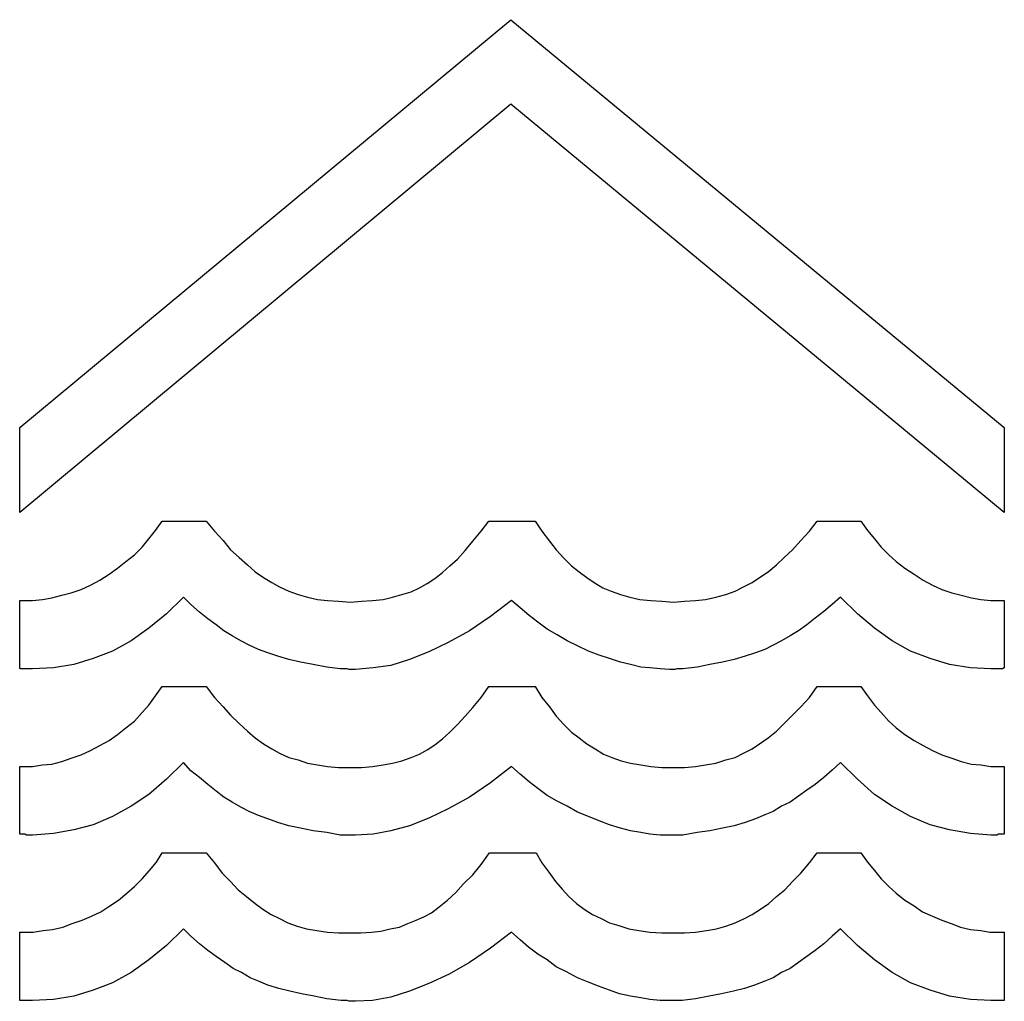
# Model space of a CAD drawing. Extents: x 0.2 to 23.8, y -0.5 to 2.
# Tile 5 of 7: x 10.9 to 13.2, y -0.5 to 1.8. Entities that reach past the tile are written whole.
import ezdxf

# ---------------------------------------------------------------- set-up
doc = ezdxf.new("R2010")
doc.units = 0

msp = doc.modelspace()

# ---------------------------------------------------------------- linework, layer by layer
at = {"color": 0}
for p, q in [((10.87305, 0.867188, 0.5), (12.00977, 1.810547, 0.5)), ((12.00977, 1.810547, 0.5), (13.15234, 0.867188, 0.5)), ((12.00977, 1.615234, 0.5), (10.87305, 0.669922, 0.5)), ((13.15234, 0.669922, 0.5), (12.00977, 1.615234, 0.5)), ((10.87305, 0.669922, 0.5), (10.87305, 0.867188, 0.5)), ((13.15234, 0.867188, 0.5), (13.15234, 0.669922, 0.5)), ((11.1875, 0.628906, 0.5), (11.20313, 0.650391, 0.5)), ((11.20313, 0.650391, 0.5), (11.30469, 0.650391, 0.5)), ((11.30469, 0.650391, 0.5), (11.32422, 0.626953, 0.5)), ((11.94141, 0.626953, 0.5), (11.95898, 0.650391, 0.5)), ((11.95898, 0.650391, 0.5), (12.06641, 0.650391, 0.5)), ((12.06641, 0.650391, 0.5), (12.08203, 0.626953, 0.5)), ((12.70117, 0.626953, 0.5), (12.71875, 0.650391, 0.5)), ((12.71875, 0.650391, 0.5), (12.82031, 0.650391, 0.5)), ((12.82031, 0.650391, 0.5), (12.83594, 0.628906, 0.5)), ((11.17188, 0.609375, 0.5), (11.1875, 0.628906, 0.5)), ((11.32422, 0.626953, 0.5), (11.34375, 0.605469, 0.5)), ((11.92188, 0.603516, 0.5), (11.94141, 0.626953, 0.5)), ((12.08203, 0.626953, 0.5), (12.09961, 0.603516, 0.5)), ((12.68164, 0.605469, 0.5), (12.70117, 0.626953, 0.5)), ((12.83594, 0.628906, 0.5), (12.85156, 0.609375, 0.5)), ((11.15625, 0.589844, 0.5), (11.17188, 0.609375, 0.5)), ((11.34375, 0.605469, 0.5), (11.36133, 0.583984, 0.5)), ((11.9043, 0.582031, 0.5), (11.92188, 0.603516, 0.5)), ((12.09961, 0.603516, 0.5), (12.11523, 0.583984, 0.5)), ((12.66211, 0.583984, 0.5), (12.68164, 0.605469, 0.5)), ((12.85156, 0.609375, 0.5), (12.86719, 0.589844, 0.5)), ((11.11914, 0.556641, 0.5), (11.13867, 0.572266, 0.5)), ((11.13867, 0.572266, 0.5), (11.15625, 0.589844, 0.5)), ((11.36133, 0.583984, 0.5), (11.38086, 0.566406, 0.5)), ((11.88672, 0.5625, 0.5), (11.9043, 0.582031, 0.5)), ((12.11523, 0.583984, 0.5), (12.13281, 0.564453, 0.5)), ((12.64258, 0.566406, 0.5), (12.66211, 0.583984, 0.5)), ((12.86719, 0.589844, 0.5), (12.88477, 0.572266, 0.5)), ((12.88477, 0.572266, 0.5), (12.90234, 0.556641, 0.5)), ((11.09961, 0.541016, 0.5), (11.11914, 0.556641, 0.5)), ((11.38086, 0.566406, 0.5), (11.40039, 0.548828, 0.5)), ((11.40039, 0.548828, 0.5), (11.41797, 0.533203, 0.5)), ((11.86914, 0.546875, 0.5), (11.88672, 0.5625, 0.5)), ((12.13281, 0.564453, 0.5), (12.15039, 0.546875, 0.5)), ((12.60547, 0.533203, 0.5), (12.625, 0.548828, 0.5)), ((12.625, 0.548828, 0.5), (12.64258, 0.566406, 0.5)), ((12.90234, 0.556641, 0.5), (12.92188, 0.541016, 0.5)), ((11.05859, 0.513672, 0.5), (11.08008, 0.527344, 0.5)), ((11.08008, 0.527344, 0.5), (11.09961, 0.541016, 0.5)), ((11.41797, 0.533203, 0.5), (11.4375, 0.519531, 0.5)), ((11.83398, 0.517578, 0.5), (11.85156, 0.53125, 0.5)), ((11.85156, 0.53125, 0.5), (11.86914, 0.546875, 0.5)), ((12.15039, 0.546875, 0.5), (12.16797, 0.533203, 0.5)), ((12.16797, 0.533203, 0.5), (12.18555, 0.519531, 0.5)), ((12.58594, 0.519531, 0.5), (12.60547, 0.533203, 0.5)), ((12.92188, 0.541016, 0.5), (12.94336, 0.527344, 0.5)), ((12.94336, 0.527344, 0.5), (12.96484, 0.513672, 0.5)), ((11.01563, 0.492188, 0.5), (11.03711, 0.501953, 0.5)), ((11.03711, 0.501953, 0.5), (11.05859, 0.513672, 0.5)), ((11.4375, 0.519531, 0.5), (11.45703, 0.507813, 0.5)), ((11.45703, 0.507813, 0.5), (11.47461, 0.498047, 0.5)), ((11.79883, 0.496094, 0.5), (11.81641, 0.505859, 0.5)), ((11.81641, 0.505859, 0.5), (11.83398, 0.517578, 0.5)), ((12.18555, 0.519531, 0.5), (12.20313, 0.507813, 0.5)), ((12.20313, 0.507813, 0.5), (12.22266, 0.496094, 0.5)), ((12.54883, 0.498047, 0.5), (12.56836, 0.507813, 0.5)), ((12.56836, 0.507813, 0.5), (12.58594, 0.519531, 0.5)), ((12.96484, 0.513672, 0.5), (12.98633, 0.501953, 0.5)), ((12.98633, 0.501953, 0.5), (13.00781, 0.492188, 0.5)), ((10.9707, 0.478516, 0.5), (10.99219, 0.484375, 0.5)), ((10.99219, 0.484375, 0.5), (11.01563, 0.492188, 0.5)), ((11.47461, 0.498047, 0.5), (11.49609, 0.488281, 0.5)), ((11.49609, 0.488281, 0.5), (11.51758, 0.480469, 0.5)), ((11.51758, 0.480469, 0.5), (11.53906, 0.474609, 0.5)), ((11.73633, 0.474609, 0.5), (11.75781, 0.480469, 0.5)), ((11.75781, 0.480469, 0.5), (11.7793, 0.486328, 0.5)), ((11.7793, 0.486328, 0.5), (11.79883, 0.496094, 0.5)), ((12.22266, 0.496094, 0.5), (12.24219, 0.488281, 0.5)), ((12.24219, 0.488281, 0.5), (12.26367, 0.480469, 0.5)), ((12.26367, 0.480469, 0.5), (12.28516, 0.474609, 0.5)), ((12.48438, 0.474609, 0.5), (12.50781, 0.480469, 0.5)), ((12.50781, 0.480469, 0.5), (12.5293, 0.488281, 0.5)), ((12.5293, 0.488281, 0.5), (12.54883, 0.498047, 0.5)), ((13.00781, 0.492188, 0.5), (13.03125, 0.484375, 0.5)), ((13.03125, 0.484375, 0.5), (13.05273, 0.478516, 0.5)), ((10.87305, 0.310547, 0.5), (10.87305, 0.466797, 0.5)), ((10.87305, 0.466797, 0.5), (10.875, 0.466797, 0.5)), ((10.87305, 0.466797, 0.5), (10.87305, 0.466797, 0.5)), ((10.875, 0.466797, 0.5), (10.875, 0.466797, 0.5)), ((10.875, 0.466797, 0.5), (10.87695, 0.466797, 0.5)), ((10.87695, 0.466797, 0.5), (10.87695, 0.466797, 0.5)), ((10.87695, 0.466797, 0.5), (10.87891, 0.466797, 0.5)), ((10.87891, 0.466797, 0.5), (10.88086, 0.466797, 0.5)), ((10.88086, 0.466797, 0.5), (10.90234, 0.466797, 0.5)), ((10.90234, 0.466797, 0.5), (10.92578, 0.46875, 0.5)), ((10.92578, 0.46875, 0.5), (10.94727, 0.472656, 0.5)), ((10.94727, 0.472656, 0.5), (10.9707, 0.478516, 0.5)), ((11.25195, 0.474609, 0.5), (11.21289, 0.435547, 0.5)), ((11.26953, 0.457031, 0.5), (11.25195, 0.474609, 0.5)), ((11.28906, 0.439453, 0.5), (11.26953, 0.457031, 0.5)), ((11.53906, 0.474609, 0.5), (11.5625, 0.46875, 0.5)), ((11.5625, 0.46875, 0.5), (11.58594, 0.466797, 0.5)), ((11.58594, 0.466797, 0.5), (11.61133, 0.464844, 0.5)), ((11.61133, 0.464844, 0.5), (11.63867, 0.462891, 0.5)), ((11.63867, 0.462891, 0.5), (11.66406, 0.464844, 0.5)), ((11.66406, 0.464844, 0.5), (11.68945, 0.466797, 0.5)), ((11.68945, 0.466797, 0.5), (11.71484, 0.46875, 0.5)), ((11.71484, 0.46875, 0.5), (11.73633, 0.474609, 0.5)), ((12.01172, 0.466797, 0.5), (11.96289, 0.429688, 0.5)), ((12.03125, 0.449219, 0.5), (12.01172, 0.466797, 0.5)), ((12.28516, 0.474609, 0.5), (12.30859, 0.46875, 0.5)), ((12.30859, 0.46875, 0.5), (12.33398, 0.466797, 0.5)), ((12.33398, 0.466797, 0.5), (12.35938, 0.464844, 0.5)), ((12.35938, 0.464844, 0.5), (12.38672, 0.462891, 0.5)), ((12.38672, 0.462891, 0.5), (12.41211, 0.464844, 0.5)), ((12.41211, 0.464844, 0.5), (12.4375, 0.466797, 0.5)), ((12.4375, 0.466797, 0.5), (12.46094, 0.46875, 0.5)), ((12.46094, 0.46875, 0.5), (12.48438, 0.474609, 0.5)), ((12.75391, 0.457031, 0.5), (12.73438, 0.441406, 0.5)), ((12.77344, 0.474609, 0.5), (12.75391, 0.457031, 0.5)), ((12.8125, 0.435547, 0.5), (12.77344, 0.474609, 0.5)), ((13.05273, 0.478516, 0.5), (13.07617, 0.472656, 0.5)), ((13.07617, 0.472656, 0.5), (13.09766, 0.46875, 0.5)), ((13.09766, 0.46875, 0.5), (13.12109, 0.466797, 0.5)), ((13.12109, 0.466797, 0.5), (13.14453, 0.466797, 0.5)), ((13.14453, 0.466797, 0.5), (13.14648, 0.466797, 0.5)), ((13.14453, 0.466797, 0.5), (13.14453, 0.466797, 0.5)), ((13.14648, 0.466797, 0.5), (13.14844, 0.466797, 0.5)), ((13.14844, 0.466797, 0.5), (13.15039, 0.466797, 0.5)), ((13.14844, 0.466797, 0.5), (13.14844, 0.466797, 0.5)), ((13.15039, 0.466797, 0.5), (13.15234, 0.466797, 0.5)), ((13.15039, 0.466797, 0.5), (13.15039, 0.466797, 0.5)), ((13.15234, 0.466797, 0.5), (13.15234, 0.310547, 0.5)), ((11.21289, 0.435547, 0.5), (11.17188, 0.402344, 0.5)), ((11.30859, 0.423828, 0.5), (11.28906, 0.439453, 0.5)), ((12.05273, 0.431641, 0.5), (12.03125, 0.449219, 0.5)), ((12.73438, 0.441406, 0.5), (12.71484, 0.425781, 0.5)), ((12.85156, 0.402344, 0.5), (12.8125, 0.435547, 0.5)), ((11.32813, 0.410156, 0.5), (11.30859, 0.423828, 0.5)), ((11.96289, 0.429688, 0.5), (11.91406, 0.396484, 0.5)), ((12.07227, 0.416016, 0.5), (12.05273, 0.431641, 0.5)), ((12.09375, 0.400391, 0.5), (12.07227, 0.416016, 0.5)), ((12.71484, 0.425781, 0.5), (12.69531, 0.410156, 0.5)), ((11.17188, 0.402344, 0.5), (11.13086, 0.373047, 0.5)), ((11.3457, 0.396484, 0.5), (11.32813, 0.410156, 0.5)), ((11.36523, 0.384766, 0.5), (11.3457, 0.396484, 0.5)), ((11.91406, 0.396484, 0.5), (11.86523, 0.369141, 0.5)), ((12.11719, 0.386719, 0.5), (12.09375, 0.400391, 0.5)), ((12.67578, 0.396484, 0.5), (12.65625, 0.384766, 0.5)), ((12.69531, 0.410156, 0.5), (12.67578, 0.396484, 0.5)), ((12.89258, 0.373047, 0.5), (12.85156, 0.402344, 0.5)), ((11.13086, 0.373047, 0.5), (11.08789, 0.349609, 0.5)), ((11.38477, 0.373047, 0.5), (11.36523, 0.384766, 0.5)), ((11.4043, 0.363281, 0.5), (11.38477, 0.373047, 0.5)), ((11.86523, 0.369141, 0.5), (11.82031, 0.347656, 0.5)), ((12.14063, 0.373047, 0.5), (12.11719, 0.386719, 0.5)), ((12.16406, 0.361328, 0.5), (12.14063, 0.373047, 0.5)), ((12.63672, 0.373047, 0.5), (12.61719, 0.363281, 0.5)), ((12.65625, 0.384766, 0.5), (12.63672, 0.373047, 0.5)), ((12.93555, 0.349609, 0.5), (12.89258, 0.373047, 0.5)), ((11.08789, 0.349609, 0.5), (11.04297, 0.332031, 0.5)), ((11.42578, 0.353516, 0.5), (11.4043, 0.363281, 0.5)), ((11.44727, 0.345703, 0.5), (11.42578, 0.353516, 0.5)), ((11.4707, 0.337891, 0.5), (11.44727, 0.345703, 0.5)), ((11.82031, 0.347656, 0.5), (11.77539, 0.330078, 0.5)), ((12.18945, 0.349609, 0.5), (12.16406, 0.361328, 0.5)), ((12.21484, 0.339844, 0.5), (12.18945, 0.349609, 0.5)), ((12.57617, 0.345703, 0.5), (12.55273, 0.337891, 0.5)), ((12.59766, 0.353516, 0.5), (12.57617, 0.345703, 0.5)), ((12.61719, 0.363281, 0.5), (12.59766, 0.353516, 0.5)), ((12.98047, 0.332031, 0.5), (12.93555, 0.349609, 0.5)), ((11.04297, 0.332031, 0.5), (10.99805, 0.318359, 0.5)), ((11.49609, 0.330078, 0.5), (11.4707, 0.337891, 0.5)), ((11.52344, 0.324219, 0.5), (11.49609, 0.330078, 0.5)), ((11.55273, 0.318359, 0.5), (11.52344, 0.324219, 0.5)), ((11.77539, 0.330078, 0.5), (11.73242, 0.316406, 0.5)), ((12.23828, 0.332031, 0.5), (12.21484, 0.339844, 0.5)), ((12.26367, 0.324219, 0.5), (12.23828, 0.332031, 0.5)), ((12.28711, 0.318359, 0.5), (12.26367, 0.324219, 0.5)), ((12.5, 0.324219, 0.5), (12.4707, 0.318359, 0.5)), ((12.52734, 0.330078, 0.5), (12.5, 0.324219, 0.5)), ((12.55273, 0.337891, 0.5), (12.52734, 0.330078, 0.5)), ((13.02539, 0.318359, 0.5), (12.98047, 0.332031, 0.5)), ((10.875, 0.308594, 0.5), (10.87305, 0.310547, 0.5)), ((10.87891, 0.308594, 0.5), (10.875, 0.308594, 0.5)), ((10.88086, 0.308594, 0.5), (10.87891, 0.308594, 0.5)), ((10.88477, 0.308594, 0.5), (10.88086, 0.308594, 0.5)), ((10.88867, 0.308594, 0.5), (10.88477, 0.308594, 0.5)), ((10.89258, 0.308594, 0.5), (10.88867, 0.308594, 0.5)), ((10.89844, 0.308594, 0.5), (10.89258, 0.308594, 0.5)), ((10.90234, 0.308594, 0.5), (10.89844, 0.308594, 0.5)), ((10.95117, 0.310547, 0.5), (10.90234, 0.308594, 0.5)), ((10.99805, 0.318359, 0.5), (10.95117, 0.310547, 0.5)), ((11.58398, 0.3125, 0.5), (11.55273, 0.318359, 0.5)), ((11.61523, 0.308594, 0.5), (11.58398, 0.3125, 0.5)), ((11.61719, 0.308594, 0.5), (11.61523, 0.308594, 0.5)), ((11.61523, 0.308594, 0.5), (11.61523, 0.308594, 0.5)), ((11.61914, 0.308594, 0.5), (11.61719, 0.308594, 0.5)), ((11.61719, 0.308594, 0.5), (11.61719, 0.308594, 0.5)), ((11.61719, 0.308594, 0.5), (11.61719, 0.308594, 0.5)), ((11.61719, 0.308594, 0.5), (11.61719, 0.308594, 0.5)), ((11.62305, 0.308594, 0.5), (11.61914, 0.308594, 0.5)), ((11.62695, 0.308594, 0.5), (11.62305, 0.308594, 0.5)), ((11.63086, 0.308594, 0.5), (11.62695, 0.308594, 0.5)), ((11.63477, 0.306641, 0.5), (11.63086, 0.308594, 0.5)), ((11.63867, 0.306641, 0.5), (11.63477, 0.306641, 0.5)), ((11.64258, 0.306641, 0.5), (11.63867, 0.306641, 0.5)), ((11.64648, 0.306641, 0.5), (11.64258, 0.306641, 0.5)), ((11.65039, 0.306641, 0.5), (11.64648, 0.306641, 0.5)), ((11.69141, 0.310547, 0.5), (11.65039, 0.306641, 0.5)), ((11.73242, 0.316406, 0.5), (11.69141, 0.310547, 0.5)), ((12.31055, 0.3125, 0.5), (12.28711, 0.318359, 0.5)), ((12.33203, 0.310547, 0.5), (12.31055, 0.3125, 0.5)), ((12.35547, 0.308594, 0.5), (12.33203, 0.310547, 0.5)), ((12.37695, 0.306641, 0.5), (12.35547, 0.308594, 0.5)), ((12.38086, 0.306641, 0.5), (12.37695, 0.306641, 0.5)), ((12.38477, 0.306641, 0.5), (12.38086, 0.306641, 0.5)), ((12.38867, 0.306641, 0.5), (12.38477, 0.306641, 0.5)), ((12.39063, 0.306641, 0.5), (12.38867, 0.306641, 0.5)), ((12.39453, 0.308594, 0.5), (12.39063, 0.306641, 0.5)), ((12.39844, 0.308594, 0.5), (12.39453, 0.308594, 0.5)), ((12.40039, 0.308594, 0.5), (12.39844, 0.308594, 0.5)), ((12.4043, 0.308594, 0.5), (12.40039, 0.308594, 0.5)), ((12.40625, 0.308594, 0.5), (12.4043, 0.308594, 0.5)), ((12.4043, 0.308594, 0.5), (12.4043, 0.308594, 0.5)), ((12.40625, 0.308594, 0.5), (12.40625, 0.308594, 0.5)), ((12.40625, 0.308594, 0.5), (12.40625, 0.308594, 0.5)), ((12.4082, 0.308594, 0.5), (12.40625, 0.308594, 0.5)), ((12.44141, 0.3125, 0.5), (12.4082, 0.308594, 0.5)), ((12.4082, 0.308594, 0.5), (12.4082, 0.308594, 0.5)), ((12.4707, 0.318359, 0.5), (12.44141, 0.3125, 0.5)), ((13.07422, 0.310547, 0.5), (13.02539, 0.318359, 0.5)), ((13.12109, 0.308594, 0.5), (13.07422, 0.310547, 0.5)), ((13.12695, 0.308594, 0.5), (13.12109, 0.308594, 0.5)), ((13.13086, 0.308594, 0.5), (13.12695, 0.308594, 0.5)), ((13.13477, 0.308594, 0.5), (13.13086, 0.308594, 0.5)), ((13.13867, 0.308594, 0.5), (13.13477, 0.308594, 0.5)), ((13.14258, 0.308594, 0.5), (13.13867, 0.308594, 0.5)), ((13.14648, 0.308594, 0.5), (13.14258, 0.308594, 0.5)), ((13.14844, 0.308594, 0.5), (13.14648, 0.308594, 0.5)), ((13.15234, 0.310547, 0.5), (13.14844, 0.308594, 0.5)), ((11.1875, 0.246094, 0.5), (11.20313, 0.267578, 0.5)), ((11.20313, 0.267578, 0.5), (11.30469, 0.267578, 0.5)), ((11.30469, 0.267578, 0.5), (11.32422, 0.242188, 0.5)), ((11.94141, 0.242188, 0.5), (11.95898, 0.267578, 0.5)), ((11.95898, 0.267578, 0.5), (12.06641, 0.267578, 0.5)), ((12.06641, 0.267578, 0.5), (12.08203, 0.242188, 0.5)), ((12.70117, 0.242188, 0.5), (12.71875, 0.267578, 0.5)), ((12.71875, 0.267578, 0.5), (12.82031, 0.267578, 0.5)), ((12.82031, 0.267578, 0.5), (12.83594, 0.246094, 0.5)), ((11.17188, 0.224609, 0.5), (11.1875, 0.246094, 0.5)), ((11.32422, 0.242188, 0.5), (11.34375, 0.220703, 0.5)), ((11.92188, 0.21875, 0.5), (11.94141, 0.242188, 0.5)), ((12.08203, 0.242188, 0.5), (12.09961, 0.220703, 0.5)), ((12.68164, 0.220703, 0.5), (12.70117, 0.242188, 0.5)), ((12.83594, 0.246094, 0.5), (12.85156, 0.224609, 0.5)), ((11.13867, 0.1875, 0.5), (11.15625, 0.207031, 0.5)), ((11.15625, 0.207031, 0.5), (11.17188, 0.224609, 0.5)), ((11.34375, 0.220703, 0.5), (11.36133, 0.201172, 0.5)), ((11.9043, 0.199219, 0.5), (11.92188, 0.21875, 0.5)), ((12.09961, 0.220703, 0.5), (12.11523, 0.199219, 0.5)), ((12.66211, 0.201172, 0.5), (12.68164, 0.220703, 0.5)), ((12.85156, 0.224609, 0.5), (12.86719, 0.207031, 0.5)), ((12.86719, 0.207031, 0.5), (12.88477, 0.1875, 0.5)), ((11.11914, 0.171875, 0.5), (11.13867, 0.1875, 0.5)), ((11.36133, 0.201172, 0.5), (11.38086, 0.181641, 0.5)), ((11.88672, 0.179688, 0.5), (11.9043, 0.199219, 0.5)), ((12.11523, 0.199219, 0.5), (12.13281, 0.179688, 0.5)), ((12.64258, 0.181641, 0.5), (12.66211, 0.201172, 0.5)), ((12.88477, 0.1875, 0.5), (12.90234, 0.171875, 0.5)), ((11.09961, 0.15625, 0.5), (11.11914, 0.171875, 0.5)), ((11.38086, 0.181641, 0.5), (11.40039, 0.164063, 0.5)), ((11.40039, 0.164063, 0.5), (11.41797, 0.148438, 0.5)), ((11.85156, 0.146484, 0.5), (11.86914, 0.162109, 0.5)), ((11.86914, 0.162109, 0.5), (11.88672, 0.179688, 0.5)), ((12.13281, 0.179688, 0.5), (12.15039, 0.162109, 0.5)), ((12.15039, 0.162109, 0.5), (12.16797, 0.148438, 0.5)), ((12.60547, 0.148438, 0.5), (12.625, 0.164063, 0.5)), ((12.625, 0.164063, 0.5), (12.64258, 0.181641, 0.5)), ((12.90234, 0.171875, 0.5), (12.92188, 0.15625, 0.5)), ((11.05859, 0.130859, 0.5), (11.08008, 0.142578, 0.5)), ((11.08008, 0.142578, 0.5), (11.09961, 0.15625, 0.5)), ((11.41797, 0.148438, 0.5), (11.4375, 0.134766, 0.5)), ((11.83398, 0.132813, 0.5), (11.85156, 0.146484, 0.5)), ((12.16797, 0.148438, 0.5), (12.18555, 0.134766, 0.5)), ((12.58594, 0.134766, 0.5), (12.60547, 0.148438, 0.5)), ((12.92188, 0.15625, 0.5), (12.94336, 0.142578, 0.5)), ((12.94336, 0.142578, 0.5), (12.96484, 0.130859, 0.5)), ((11.01563, 0.109375, 0.5), (11.03711, 0.119141, 0.5)), ((11.03711, 0.119141, 0.5), (11.05859, 0.130859, 0.5)), ((11.4375, 0.134766, 0.5), (11.45703, 0.123047, 0.5)), ((11.45703, 0.123047, 0.5), (11.47461, 0.113281, 0.5)), ((11.79883, 0.111328, 0.5), (11.81641, 0.121094, 0.5)), ((11.81641, 0.121094, 0.5), (11.83398, 0.132813, 0.5)), ((12.18555, 0.134766, 0.5), (12.20508, 0.123047, 0.5)), ((12.20508, 0.123047, 0.5), (12.22461, 0.111328, 0.5)), ((12.54883, 0.113281, 0.5), (12.56836, 0.123047, 0.5)), ((12.56836, 0.123047, 0.5), (12.58594, 0.134766, 0.5)), ((12.96484, 0.130859, 0.5), (12.98633, 0.119141, 0.5)), ((12.98633, 0.119141, 0.5), (13.00781, 0.109375, 0.5)), ((10.94727, 0.087891, 0.5), (10.9707, 0.09375, 0.5)), ((10.9707, 0.09375, 0.5), (10.99219, 0.101563, 0.5)), ((10.99219, 0.101563, 0.5), (11.01563, 0.109375, 0.5)), ((11.25195, 0.091797, 0.5), (11.21289, 0.052734, 0.5)), ((11.26953, 0.072266, 0.5), (11.25195, 0.091797, 0.5)), ((11.47461, 0.113281, 0.5), (11.49609, 0.103516, 0.5)), ((11.49609, 0.103516, 0.5), (11.51758, 0.097656, 0.5)), ((11.51758, 0.097656, 0.5), (11.53906, 0.089844, 0.5)), ((11.73633, 0.089844, 0.5), (11.75781, 0.095703, 0.5)), ((11.75781, 0.095703, 0.5), (11.7793, 0.103516, 0.5)), ((11.7793, 0.103516, 0.5), (11.79883, 0.111328, 0.5)), ((12.22461, 0.111328, 0.5), (12.24414, 0.103516, 0.5)), ((12.24414, 0.103516, 0.5), (12.26563, 0.095703, 0.5)), ((12.26563, 0.095703, 0.5), (12.28711, 0.089844, 0.5)), ((12.48438, 0.089844, 0.5), (12.50781, 0.097656, 0.5)), ((12.50781, 0.097656, 0.5), (12.5293, 0.103516, 0.5)), ((12.5293, 0.103516, 0.5), (12.54883, 0.113281, 0.5)), ((12.77344, 0.091797, 0.5), (12.75391, 0.074219, 0.5)), ((12.8125, 0.052734, 0.5), (12.77344, 0.091797, 0.5)), ((13.00781, 0.109375, 0.5), (13.03125, 0.101563, 0.5)), ((13.03125, 0.101563, 0.5), (13.05273, 0.09375, 0.5)), ((13.05273, 0.09375, 0.5), (13.07617, 0.087891, 0.5)), ((10.87305, -0.074219, 0.5), (10.87305, 0.082031, 0.5)), ((10.87305, 0.082031, 0.5), (10.87305, 0.082031, 0.5)), ((10.87305, 0.082031, 0.5), (10.875, 0.082031, 0.5)), ((10.875, 0.082031, 0.5), (10.87695, 0.082031, 0.5)), ((10.875, 0.082031, 0.5), (10.875, 0.082031, 0.5)), ((10.87695, 0.082031, 0.5), (10.87695, 0.082031, 0.5)), ((10.87695, 0.082031, 0.5), (10.87891, 0.082031, 0.5)), ((10.87891, 0.082031, 0.5), (10.88086, 0.082031, 0.5)), ((10.88086, 0.082031, 0.5), (10.90234, 0.082031, 0.5)), ((10.90234, 0.082031, 0.5), (10.92578, 0.085938, 0.5)), ((10.92578, 0.085938, 0.5), (10.94727, 0.087891, 0.5)), ((11.28906, 0.056641, 0.5), (11.26953, 0.072266, 0.5)), ((11.53906, 0.089844, 0.5), (11.5625, 0.085938, 0.5)), ((11.5625, 0.085938, 0.5), (11.58594, 0.082031, 0.5)), ((11.58594, 0.082031, 0.5), (11.61133, 0.080078, 0.5)), ((11.61133, 0.080078, 0.5), (11.63867, 0.080078, 0.5)), ((11.63867, 0.080078, 0.5), (11.66406, 0.080078, 0.5)), ((11.66406, 0.080078, 0.5), (11.68945, 0.082031, 0.5)), ((11.68945, 0.082031, 0.5), (11.71484, 0.085938, 0.5)), ((11.71484, 0.085938, 0.5), (11.73633, 0.089844, 0.5)), ((12.01172, 0.082031, 0.5), (11.96289, 0.044922, 0.5)), ((12.03125, 0.064453, 0.5), (12.01172, 0.082031, 0.5)), ((12.28711, 0.089844, 0.5), (12.31055, 0.085938, 0.5)), ((12.31055, 0.085938, 0.5), (12.33398, 0.082031, 0.5)), ((12.33398, 0.082031, 0.5), (12.35938, 0.080078, 0.5)), ((12.35938, 0.080078, 0.5), (12.38672, 0.080078, 0.5)), ((12.38672, 0.080078, 0.5), (12.41211, 0.080078, 0.5)), ((12.41211, 0.080078, 0.5), (12.4375, 0.082031, 0.5)), ((12.4375, 0.082031, 0.5), (12.46094, 0.085938, 0.5)), ((12.46094, 0.085938, 0.5), (12.48438, 0.089844, 0.5)), ((12.75391, 0.074219, 0.5), (12.73438, 0.056641, 0.5)), ((13.07617, 0.087891, 0.5), (13.09766, 0.085938, 0.5)), ((13.09766, 0.085938, 0.5), (13.12109, 0.082031, 0.5)), ((13.12109, 0.082031, 0.5), (13.14453, 0.082031, 0.5)), ((13.14453, 0.082031, 0.5), (13.14648, 0.082031, 0.5)), ((13.14453, 0.082031, 0.5), (13.14453, 0.082031, 0.5)), ((13.14648, 0.082031, 0.5), (13.14844, 0.082031, 0.5)), ((13.14844, 0.082031, 0.5), (13.15039, 0.082031, 0.5)), ((13.14844, 0.082031, 0.5), (13.14844, 0.082031, 0.5)), ((13.15039, 0.082031, 0.5), (13.15234, 0.082031, 0.5)), ((13.15039, 0.082031, 0.5), (13.15039, 0.082031, 0.5)), ((13.15234, 0.082031, 0.5), (13.15234, -0.074219, 0.5)), ((11.21289, 0.052734, 0.5), (11.17188, 0.017578, 0.5)), ((11.30859, 0.041016, 0.5), (11.28906, 0.056641, 0.5)), ((12.05273, 0.046875, 0.5), (12.03125, 0.064453, 0.5)), ((12.07227, 0.03125, 0.5), (12.05273, 0.046875, 0.5)), ((12.73438, 0.056641, 0.5), (12.71484, 0.041016, 0.5)), ((12.85156, 0.017578, 0.5), (12.8125, 0.052734, 0.5)), ((11.32813, 0.025391, 0.5), (11.30859, 0.041016, 0.5)), ((11.3457, 0.011719, 0.5), (11.32813, 0.025391, 0.5)), ((11.96289, 0.044922, 0.5), (11.91406, 0.011719, 0.5)), ((12.09375, 0.015625, 0.5), (12.07227, 0.03125, 0.5)), ((12.69531, 0.027344, 0.5), (12.67578, 0.013672, 0.5)), ((12.71484, 0.041016, 0.5), (12.69531, 0.027344, 0.5)), ((11.17188, 0.017578, 0.5), (11.13086, -0.009766, 0.5)), ((11.36523, 0, 0.5), (11.3457, 0.011719, 0.5)), ((11.38477, -0.011719, 0.5), (11.36523, 0, 0.5)), ((11.91406, 0.011719, 0.5), (11.86523, -0.015625, 0.5)), ((12.11719, 0.001953, 0.5), (12.09375, 0.015625, 0.5)), ((12.14063, -0.009766, 0.5), (12.11719, 0.001953, 0.5)), ((12.65625, 0, 0.5), (12.63672, -0.009766, 0.5)), ((12.67578, 0.013672, 0.5), (12.65625, 0, 0.5)), ((12.89258, -0.009766, 0.5), (12.85156, 0.017578, 0.5)), ((11.13086, -0.009766, 0.5), (11.08789, -0.033203, 0.5)), ((11.4043, -0.021484, 0.5), (11.38477, -0.011719, 0.5)), ((11.42578, -0.03125, 0.5), (11.4043, -0.021484, 0.5)), ((11.86523, -0.015625, 0.5), (11.82031, -0.037109, 0.5)), ((12.16406, -0.023438, 0.5), (12.14063, -0.009766, 0.5)), ((12.61719, -0.021484, 0.5), (12.59766, -0.029297, 0.5)), ((12.63672, -0.009766, 0.5), (12.61719, -0.021484, 0.5)), ((12.93555, -0.033203, 0.5), (12.89258, -0.009766, 0.5)), ((11.08789, -0.033203, 0.5), (11.04297, -0.052734, 0.5)), ((11.44727, -0.039063, 0.5), (11.42578, -0.03125, 0.5)), ((11.4707, -0.046875, 0.5), (11.44727, -0.039063, 0.5)), ((11.82031, -0.037109, 0.5), (11.77539, -0.054688, 0.5)), ((12.18945, -0.033203, 0.5), (12.16406, -0.023438, 0.5)), ((12.21484, -0.042969, 0.5), (12.18945, -0.033203, 0.5)), ((12.23828, -0.052734, 0.5), (12.21484, -0.042969, 0.5)), ((12.57617, -0.039063, 0.5), (12.55273, -0.046875, 0.5)), ((12.59766, -0.029297, 0.5), (12.57617, -0.039063, 0.5)), ((12.98047, -0.052734, 0.5), (12.93555, -0.033203, 0.5)), ((10.99805, -0.064453, 0.5), (10.95117, -0.072266, 0.5)), ((11.04297, -0.052734, 0.5), (10.99805, -0.064453, 0.5)), ((11.49609, -0.054688, 0.5), (11.4707, -0.046875, 0.5)), ((11.52344, -0.060547, 0.5), (11.49609, -0.054688, 0.5)), ((11.55273, -0.066406, 0.5), (11.52344, -0.060547, 0.5)), ((11.58398, -0.070313, 0.5), (11.55273, -0.066406, 0.5)), ((11.73242, -0.066406, 0.5), (11.69141, -0.074219, 0.5)), ((11.77539, -0.054688, 0.5), (11.73242, -0.066406, 0.5)), ((12.26367, -0.060547, 0.5), (12.23828, -0.052734, 0.5)), ((12.28711, -0.066406, 0.5), (12.26367, -0.060547, 0.5)), ((12.31055, -0.070313, 0.5), (12.28711, -0.066406, 0.5)), ((12.4707, -0.066406, 0.5), (12.44141, -0.070313, 0.5)), ((12.5, -0.060547, 0.5), (12.4707, -0.066406, 0.5)), ((12.52734, -0.054688, 0.5), (12.5, -0.060547, 0.5)), ((12.55273, -0.046875, 0.5), (12.52734, -0.054688, 0.5)), ((13.02539, -0.064453, 0.5), (12.98047, -0.052734, 0.5)), ((13.07422, -0.072266, 0.5), (13.02539, -0.064453, 0.5)), ((10.875, -0.074219, 0.5), (10.87305, -0.074219, 0.5)), ((10.87891, -0.074219, 0.5), (10.875, -0.074219, 0.5)), ((10.88086, -0.074219, 0.5), (10.87891, -0.074219, 0.5)), ((10.88477, -0.074219, 0.5), (10.88086, -0.074219, 0.5)), ((10.88867, -0.076172, 0.5), (10.88477, -0.074219, 0.5)), ((10.89258, -0.076172, 0.5), (10.88867, -0.076172, 0.5)), ((10.89844, -0.076172, 0.5), (10.89258, -0.076172, 0.5)), ((10.90234, -0.076172, 0.5), (10.89844, -0.076172, 0.5)), ((10.95117, -0.072266, 0.5), (10.90234, -0.076172, 0.5)), ((11.61523, -0.076172, 0.5), (11.58398, -0.070313, 0.5)), ((11.61719, -0.076172, 0.5), (11.61523, -0.076172, 0.5)), ((11.61523, -0.076172, 0.5), (11.61523, -0.076172, 0.5)), ((11.61719, -0.076172, 0.5), (11.61719, -0.076172, 0.5)), ((11.61719, -0.076172, 0.5), (11.61719, -0.076172, 0.5)), ((11.61914, -0.076172, 0.5), (11.61719, -0.076172, 0.5)), ((11.61719, -0.076172, 0.5), (11.61719, -0.076172, 0.5)), ((11.62305, -0.076172, 0.5), (11.61914, -0.076172, 0.5)), ((11.62695, -0.076172, 0.5), (11.62305, -0.076172, 0.5)), ((11.63086, -0.076172, 0.5), (11.62695, -0.076172, 0.5)), ((11.63477, -0.076172, 0.5), (11.63086, -0.076172, 0.5)), ((11.63867, -0.076172, 0.5), (11.63477, -0.076172, 0.5)), ((11.64258, -0.076172, 0.5), (11.63867, -0.076172, 0.5)), ((11.64648, -0.076172, 0.5), (11.64258, -0.076172, 0.5)), ((11.65039, -0.076172, 0.5), (11.64648, -0.076172, 0.5)), ((11.69141, -0.074219, 0.5), (11.65039, -0.076172, 0.5)), ((12.33203, -0.074219, 0.5), (12.31055, -0.070313, 0.5)), ((12.35547, -0.076172, 0.5), (12.33203, -0.074219, 0.5)), ((12.37695, -0.076172, 0.5), (12.35547, -0.076172, 0.5)), ((12.38086, -0.076172, 0.5), (12.37695, -0.076172, 0.5)), ((12.38477, -0.076172, 0.5), (12.38086, -0.076172, 0.5)), ((12.38867, -0.076172, 0.5), (12.38477, -0.076172, 0.5)), ((12.39063, -0.076172, 0.5), (12.38867, -0.076172, 0.5)), ((12.39453, -0.076172, 0.5), (12.39063, -0.076172, 0.5)), ((12.39844, -0.076172, 0.5), (12.39453, -0.076172, 0.5)), ((12.40039, -0.076172, 0.5), (12.39844, -0.076172, 0.5)), ((12.4043, -0.076172, 0.5), (12.40039, -0.076172, 0.5)), ((12.40625, -0.076172, 0.5), (12.4043, -0.076172, 0.5)), ((12.4043, -0.076172, 0.5), (12.4043, -0.076172, 0.5)), ((12.40625, -0.076172, 0.5), (12.40625, -0.076172, 0.5)), ((12.40625, -0.076172, 0.5), (12.40625, -0.076172, 0.5)), ((12.4082, -0.076172, 0.5), (12.40625, -0.076172, 0.5)), ((12.44141, -0.070313, 0.5), (12.4082, -0.076172, 0.5)), ((12.4082, -0.076172, 0.5), (12.4082, -0.076172, 0.5)), ((13.12109, -0.076172, 0.5), (13.07422, -0.072266, 0.5)), ((13.12695, -0.076172, 0.5), (13.12109, -0.076172, 0.5)), ((13.13086, -0.076172, 0.5), (13.12695, -0.076172, 0.5)), ((13.13477, -0.076172, 0.5), (13.13086, -0.076172, 0.5)), ((13.13867, -0.074219, 0.5), (13.13477, -0.076172, 0.5)), ((13.14258, -0.074219, 0.5), (13.13867, -0.074219, 0.5)), ((13.14648, -0.074219, 0.5), (13.14258, -0.074219, 0.5)), ((13.14844, -0.074219, 0.5), (13.14648, -0.074219, 0.5)), ((13.15234, -0.074219, 0.5), (13.14844, -0.074219, 0.5)), ((11.18945, -0.138672, 0.5), (11.20313, -0.117188, 0.5)), ((11.20313, -0.117188, 0.5), (11.30469, -0.117188, 0.5)), ((11.30469, -0.117188, 0.5), (11.32422, -0.140625, 0.5)), ((11.94141, -0.144531, 0.5), (11.96094, -0.117188, 0.5)), ((11.96094, -0.117188, 0.5), (12.06836, -0.117188, 0.5)), ((12.06836, -0.117188, 0.5), (12.08203, -0.140625, 0.5)), ((12.70117, -0.140625, 0.5), (12.71875, -0.117188, 0.5)), ((12.71875, -0.117188, 0.5), (12.82031, -0.117188, 0.5)), ((12.82031, -0.117188, 0.5), (12.83594, -0.138672, 0.5)), ((11.15625, -0.177734, 0.5), (11.17383, -0.158203, 0.5)), ((11.17383, -0.158203, 0.5), (11.18945, -0.138672, 0.5)), ((11.32422, -0.140625, 0.5), (11.3418, -0.164063, 0.5)), ((11.92188, -0.167969, 0.5), (11.94141, -0.144531, 0.5)), ((12.08203, -0.140625, 0.5), (12.09766, -0.162109, 0.5)), ((12.68164, -0.164063, 0.5), (12.70117, -0.140625, 0.5)), ((12.83594, -0.138672, 0.5), (12.85156, -0.158203, 0.5)), ((12.85156, -0.158203, 0.5), (12.86719, -0.177734, 0.5)), ((11.13867, -0.195313, 0.5), (11.15625, -0.177734, 0.5)), ((11.3418, -0.164063, 0.5), (11.36133, -0.183594, 0.5)), ((11.90039, -0.189453, 0.5), (11.92188, -0.167969, 0.5)), ((12.09766, -0.162109, 0.5), (12.11328, -0.183594, 0.5)), ((12.66211, -0.183594, 0.5), (12.68164, -0.164063, 0.5)), ((12.86719, -0.177734, 0.5), (12.88477, -0.195313, 0.5)), ((11.12109, -0.210938, 0.5), (11.13867, -0.195313, 0.5)), ((11.36133, -0.183594, 0.5), (11.37891, -0.203125, 0.5)), ((11.37891, -0.203125, 0.5), (11.39844, -0.21875, 0.5)), ((11.88281, -0.208984, 0.5), (11.90039, -0.189453, 0.5)), ((12.11328, -0.183594, 0.5), (12.12891, -0.201172, 0.5)), ((12.12891, -0.201172, 0.5), (12.14453, -0.21875, 0.5)), ((12.625, -0.21875, 0.5), (12.64453, -0.203125, 0.5)), ((12.64453, -0.203125, 0.5), (12.66211, -0.183594, 0.5)), ((12.88477, -0.195313, 0.5), (12.90234, -0.210938, 0.5)), ((11.08203, -0.240234, 0.5), (11.10156, -0.226563, 0.5)), ((11.10156, -0.226563, 0.5), (11.12109, -0.210938, 0.5)), ((11.39844, -0.21875, 0.5), (11.41797, -0.234375, 0.5)), ((11.84375, -0.242188, 0.5), (11.86328, -0.226563, 0.5)), ((11.86328, -0.226563, 0.5), (11.88281, -0.208984, 0.5)), ((12.14453, -0.21875, 0.5), (12.16211, -0.234375, 0.5)), ((12.60742, -0.234375, 0.5), (12.625, -0.21875, 0.5)), ((12.90234, -0.210938, 0.5), (12.92188, -0.226563, 0.5)), ((12.92188, -0.226563, 0.5), (12.94336, -0.240234, 0.5)), ((11.06055, -0.253906, 0.5), (11.08203, -0.240234, 0.5)), ((11.41797, -0.234375, 0.5), (11.43555, -0.248047, 0.5)), ((11.43555, -0.248047, 0.5), (11.45508, -0.259766, 0.5)), ((11.82617, -0.255859, 0.5), (11.84375, -0.242188, 0.5)), ((12.16211, -0.234375, 0.5), (12.17969, -0.248047, 0.5)), ((12.17969, -0.248047, 0.5), (12.19922, -0.259766, 0.5)), ((12.56836, -0.259766, 0.5), (12.58789, -0.248047, 0.5)), ((12.58789, -0.248047, 0.5), (12.60742, -0.234375, 0.5)), ((12.94336, -0.240234, 0.5), (12.96289, -0.253906, 0.5)), ((10.99414, -0.28125, 0.5), (11.01758, -0.273438, 0.5)), ((11.01758, -0.273438, 0.5), (11.03906, -0.263672, 0.5)), ((11.03906, -0.263672, 0.5), (11.06055, -0.253906, 0.5)), ((11.45508, -0.259766, 0.5), (11.47461, -0.269531, 0.5)), ((11.47461, -0.269531, 0.5), (11.49414, -0.279297, 0.5)), ((11.77148, -0.28125, 0.5), (11.79102, -0.273438, 0.5)), ((11.79102, -0.273438, 0.5), (11.80859, -0.265625, 0.5)), ((11.80859, -0.265625, 0.5), (11.82617, -0.255859, 0.5)), ((12.19922, -0.259766, 0.5), (12.21875, -0.269531, 0.5)), ((12.21875, -0.269531, 0.5), (12.23828, -0.279297, 0.5)), ((12.5293, -0.279297, 0.5), (12.55078, -0.269531, 0.5)), ((12.55078, -0.269531, 0.5), (12.56836, -0.259766, 0.5)), ((12.96289, -0.253906, 0.5), (12.98633, -0.263672, 0.5)), ((12.98633, -0.263672, 0.5), (13.00781, -0.273438, 0.5)), ((13.00781, -0.273438, 0.5), (13.0293, -0.28125, 0.5)), ((10.92773, -0.296875, 0.5), (10.94922, -0.294922, 0.5)), ((10.94922, -0.294922, 0.5), (10.97266, -0.289063, 0.5)), ((10.97266, -0.289063, 0.5), (10.99414, -0.28125, 0.5)), ((11.25195, -0.292969, 0.5), (11.21289, -0.332031, 0.5)), ((11.26953, -0.310547, 0.5), (11.25195, -0.292969, 0.5)), ((11.49414, -0.279297, 0.5), (11.51563, -0.287109, 0.5)), ((11.51563, -0.287109, 0.5), (11.53711, -0.292969, 0.5)), ((11.53711, -0.292969, 0.5), (11.56055, -0.296875, 0.5)), ((11.70898, -0.298828, 0.5), (11.73047, -0.292969, 0.5)), ((11.73047, -0.292969, 0.5), (11.75195, -0.289063, 0.5)), ((11.75195, -0.289063, 0.5), (11.77148, -0.28125, 0.5)), ((12.23828, -0.279297, 0.5), (12.25977, -0.285156, 0.5)), ((12.25977, -0.285156, 0.5), (12.2832, -0.292969, 0.5)), ((12.2832, -0.292969, 0.5), (12.30664, -0.296875, 0.5)), ((12.46289, -0.296875, 0.5), (12.48633, -0.292969, 0.5)), ((12.48633, -0.292969, 0.5), (12.50781, -0.287109, 0.5)), ((12.50781, -0.287109, 0.5), (12.5293, -0.279297, 0.5)), ((12.77344, -0.292969, 0.5), (12.75391, -0.310547, 0.5)), ((12.8125, -0.332031, 0.5), (12.77344, -0.292969, 0.5)), ((13.0293, -0.28125, 0.5), (13.05078, -0.289063, 0.5)), ((13.05078, -0.289063, 0.5), (13.07422, -0.294922, 0.5)), ((13.07422, -0.294922, 0.5), (13.09766, -0.296875, 0.5)), ((10.87305, -0.458984, 0.5), (10.87305, -0.300781, 0.5)), ((10.87305, -0.300781, 0.5), (10.87305, -0.300781, 0.5)), ((10.87305, -0.300781, 0.5), (10.875, -0.300781, 0.5)), ((10.875, -0.300781, 0.5), (10.875, -0.300781, 0.5)), ((10.875, -0.300781, 0.5), (10.87695, -0.300781, 0.5)), ((10.87695, -0.300781, 0.5), (10.87695, -0.300781, 0.5)), ((10.87695, -0.300781, 0.5), (10.87891, -0.300781, 0.5)), ((10.87891, -0.300781, 0.5), (10.88086, -0.300781, 0.5)), ((10.88086, -0.300781, 0.5), (10.88086, -0.300781, 0.5)), ((10.88086, -0.300781, 0.5), (10.9043, -0.300781, 0.5)), ((10.9043, -0.300781, 0.5), (10.92773, -0.296875, 0.5)), ((11.28906, -0.328125, 0.5), (11.26953, -0.310547, 0.5)), ((11.56055, -0.296875, 0.5), (11.58594, -0.300781, 0.5)), ((11.58594, -0.300781, 0.5), (11.61133, -0.302734, 0.5)), ((11.61133, -0.302734, 0.5), (11.63867, -0.302734, 0.5)), ((11.63867, -0.302734, 0.5), (11.66211, -0.302734, 0.5)), ((11.66211, -0.302734, 0.5), (11.6875, -0.300781, 0.5)), ((11.6875, -0.300781, 0.5), (11.70898, -0.298828, 0.5)), ((12.01172, -0.300781, 0.5), (11.96289, -0.337891, 0.5)), ((12.03125, -0.318359, 0.5), (12.01172, -0.300781, 0.5)), ((12.05078, -0.335938, 0.5), (12.03125, -0.318359, 0.5)), ((12.30664, -0.296875, 0.5), (12.33203, -0.300781, 0.5)), ((12.33203, -0.300781, 0.5), (12.35938, -0.302734, 0.5)), ((12.35938, -0.302734, 0.5), (12.38672, -0.302734, 0.5)), ((12.38672, -0.302734, 0.5), (12.41211, -0.302734, 0.5)), ((12.41211, -0.302734, 0.5), (12.4375, -0.300781, 0.5)), ((12.4375, -0.300781, 0.5), (12.46289, -0.296875, 0.5)), ((12.75391, -0.310547, 0.5), (12.73438, -0.328125, 0.5)), ((13.09766, -0.296875, 0.5), (13.11914, -0.300781, 0.5)), ((13.11914, -0.300781, 0.5), (13.14258, -0.300781, 0.5)), ((13.14258, -0.300781, 0.5), (13.14453, -0.300781, 0.5)), ((13.14453, -0.300781, 0.5), (13.14648, -0.300781, 0.5)), ((13.14453, -0.300781, 0.5), (13.14453, -0.300781, 0.5)), ((13.14648, -0.300781, 0.5), (13.14844, -0.300781, 0.5)), ((13.14844, -0.300781, 0.5), (13.15039, -0.300781, 0.5)), ((13.14844, -0.300781, 0.5), (13.14844, -0.300781, 0.5)), ((13.15039, -0.300781, 0.5), (13.15039, -0.300781, 0.5)), ((13.15039, -0.300781, 0.5), (13.15234, -0.300781, 0.5)), ((13.15234, -0.300781, 0.5), (13.15234, -0.458984, 0.5)), ((11.21289, -0.332031, 0.5), (11.17188, -0.365234, 0.5)), ((11.30859, -0.34375, 0.5), (11.28906, -0.328125, 0.5)), ((11.96289, -0.337891, 0.5), (11.91406, -0.371094, 0.5)), ((12.07227, -0.351563, 0.5), (12.05078, -0.335938, 0.5)), ((12.73438, -0.328125, 0.5), (12.71484, -0.34375, 0.5)), ((12.85156, -0.365234, 0.5), (12.8125, -0.332031, 0.5)), ((11.32813, -0.357422, 0.5), (11.30859, -0.34375, 0.5)), ((11.34766, -0.371094, 0.5), (11.32813, -0.357422, 0.5)), ((12.09375, -0.365234, 0.5), (12.07227, -0.351563, 0.5)), ((12.69531, -0.357422, 0.5), (12.67578, -0.371094, 0.5)), ((12.71484, -0.34375, 0.5), (12.69531, -0.357422, 0.5)), ((11.17188, -0.365234, 0.5), (11.13086, -0.394531, 0.5)), ((11.36719, -0.384766, 0.5), (11.34766, -0.371094, 0.5)), ((11.38672, -0.394531, 0.5), (11.36719, -0.384766, 0.5)), ((11.91406, -0.371094, 0.5), (11.86719, -0.398438, 0.5)), ((12.11523, -0.380859, 0.5), (12.09375, -0.365234, 0.5)), ((12.13867, -0.392578, 0.5), (12.11523, -0.380859, 0.5)), ((12.65625, -0.384766, 0.5), (12.63672, -0.394531, 0.5)), ((12.67578, -0.371094, 0.5), (12.65625, -0.384766, 0.5)), ((12.89258, -0.394531, 0.5), (12.85156, -0.365234, 0.5)), ((11.13086, -0.394531, 0.5), (11.08789, -0.417969, 0.5)), ((11.40625, -0.40625, 0.5), (11.38672, -0.394531, 0.5)), ((11.42578, -0.414063, 0.5), (11.40625, -0.40625, 0.5)), ((11.86719, -0.398438, 0.5), (11.82031, -0.419922, 0.5)), ((12.16406, -0.40625, 0.5), (12.13867, -0.392578, 0.5)), ((12.1875, -0.416016, 0.5), (12.16406, -0.40625, 0.5)), ((12.61719, -0.40625, 0.5), (12.59766, -0.414063, 0.5)), ((12.63672, -0.394531, 0.5), (12.61719, -0.40625, 0.5)), ((12.93555, -0.417969, 0.5), (12.89258, -0.394531, 0.5)), ((11.08789, -0.417969, 0.5), (11.04297, -0.435547, 0.5)), ((11.44727, -0.423828, 0.5), (11.42578, -0.414063, 0.5)), ((11.47266, -0.431641, 0.5), (11.44727, -0.423828, 0.5)), ((11.49805, -0.4375, 0.5), (11.47266, -0.431641, 0.5)), ((11.82031, -0.419922, 0.5), (11.77539, -0.4375, 0.5)), ((12.21289, -0.425781, 0.5), (12.1875, -0.416016, 0.5)), ((12.23828, -0.435547, 0.5), (12.21289, -0.425781, 0.5)), ((12.55078, -0.431641, 0.5), (12.52539, -0.4375, 0.5)), ((12.57422, -0.423828, 0.5), (12.55078, -0.431641, 0.5)), ((12.59766, -0.414063, 0.5), (12.57422, -0.423828, 0.5)), ((12.98047, -0.435547, 0.5), (12.93555, -0.417969, 0.5)), ((10.99805, -0.449219, 0.5), (10.95117, -0.457031, 0.5)), ((11.04297, -0.435547, 0.5), (10.99805, -0.449219, 0.5)), ((11.52539, -0.443359, 0.5), (11.49805, -0.4375, 0.5)), ((11.55469, -0.449219, 0.5), (11.52539, -0.443359, 0.5)), ((11.58398, -0.455078, 0.5), (11.55469, -0.449219, 0.5)), ((11.61719, -0.458984, 0.5), (11.58398, -0.455078, 0.5)), ((11.73242, -0.451172, 0.5), (11.68945, -0.458984, 0.5)), ((11.77539, -0.4375, 0.5), (11.73242, -0.451172, 0.5)), ((12.26172, -0.443359, 0.5), (12.23828, -0.435547, 0.5)), ((12.28711, -0.449219, 0.5), (12.26172, -0.443359, 0.5)), ((12.31055, -0.453125, 0.5), (12.28711, -0.449219, 0.5)), ((12.33203, -0.457031, 0.5), (12.31055, -0.453125, 0.5)), ((12.4375, -0.455078, 0.5), (12.40625, -0.458984, 0.5)), ((12.46875, -0.449219, 0.5), (12.4375, -0.455078, 0.5)), ((12.49805, -0.443359, 0.5), (12.46875, -0.449219, 0.5)), ((12.52539, -0.4375, 0.5), (12.49805, -0.443359, 0.5)), ((13.02539, -0.449219, 0.5), (12.98047, -0.435547, 0.5)), ((13.07422, -0.457031, 0.5), (13.02539, -0.449219, 0.5)), ((10.875, -0.458984, 0.5), (10.87305, -0.458984, 0.5)), ((10.87891, -0.458984, 0.5), (10.875, -0.458984, 0.5)), ((10.88086, -0.458984, 0.5), (10.87891, -0.458984, 0.5)), ((10.88477, -0.458984, 0.5), (10.88086, -0.458984, 0.5)), ((10.88867, -0.458984, 0.5), (10.88477, -0.458984, 0.5)), ((10.89258, -0.458984, 0.5), (10.88867, -0.458984, 0.5)), ((10.89844, -0.458984, 0.5), (10.89258, -0.458984, 0.5)), ((10.90234, -0.458984, 0.5), (10.89844, -0.458984, 0.5)), ((10.95117, -0.457031, 0.5), (10.90234, -0.458984, 0.5)), ((11.61914, -0.458984, 0.5), (11.61719, -0.458984, 0.5)), ((11.61719, -0.458984, 0.5), (11.61719, -0.458984, 0.5)), ((11.61719, -0.458984, 0.5), (11.61719, -0.458984, 0.5)), ((11.61719, -0.458984, 0.5), (11.61719, -0.458984, 0.5)), ((11.62305, -0.458984, 0.5), (11.61914, -0.458984, 0.5)), ((11.61914, -0.458984, 0.5), (11.61914, -0.458984, 0.5)), ((11.62695, -0.458984, 0.5), (11.62305, -0.458984, 0.5)), ((11.63086, -0.458984, 0.5), (11.62695, -0.458984, 0.5)), ((11.63477, -0.460938, 0.5), (11.63086, -0.458984, 0.5)), ((11.63867, -0.460938, 0.5), (11.63477, -0.460938, 0.5)), ((11.64258, -0.460938, 0.5), (11.63867, -0.460938, 0.5)), ((11.64648, -0.460938, 0.5), (11.64258, -0.460938, 0.5)), ((11.65039, -0.460938, 0.5), (11.64648, -0.460938, 0.5)), ((11.68945, -0.458984, 0.5), (11.65039, -0.460938, 0.5)), ((12.35547, -0.458984, 0.5), (12.33203, -0.457031, 0.5)), ((12.37695, -0.458984, 0.5), (12.35547, -0.458984, 0.5)), ((12.38086, -0.458984, 0.5), (12.37695, -0.458984, 0.5)), ((12.38477, -0.458984, 0.5), (12.38086, -0.458984, 0.5)), ((12.38867, -0.458984, 0.5), (12.38477, -0.458984, 0.5)), ((12.39063, -0.458984, 0.5), (12.38867, -0.458984, 0.5)), ((12.39453, -0.458984, 0.5), (12.39063, -0.458984, 0.5)), ((12.39844, -0.458984, 0.5), (12.39453, -0.458984, 0.5)), ((12.40039, -0.458984, 0.5), (12.39844, -0.458984, 0.5)), ((12.4043, -0.458984, 0.5), (12.40039, -0.458984, 0.5)), ((12.40625, -0.458984, 0.5), (12.4043, -0.458984, 0.5)), ((12.4043, -0.458984, 0.5), (12.4043, -0.458984, 0.5)), ((12.4043, -0.458984, 0.5), (12.4043, -0.458984, 0.5)), ((12.4043, -0.458984, 0.5), (12.4043, -0.458984, 0.5)), ((12.40625, -0.458984, 0.5), (12.40625, -0.458984, 0.5)), ((13.12109, -0.458984, 0.5), (13.07422, -0.457031, 0.5)), ((13.12695, -0.458984, 0.5), (13.12109, -0.458984, 0.5)), ((13.13086, -0.458984, 0.5), (13.12695, -0.458984, 0.5)), ((13.13477, -0.458984, 0.5), (13.13086, -0.458984, 0.5)), ((13.13867, -0.458984, 0.5), (13.13477, -0.458984, 0.5)), ((13.14258, -0.458984, 0.5), (13.13867, -0.458984, 0.5)), ((13.14648, -0.458984, 0.5), (13.14258, -0.458984, 0.5)), ((13.14844, -0.458984, 0.5), (13.14648, -0.458984, 0.5)), ((13.15234, -0.458984, 0.5), (13.14844, -0.458984, 0.5))]:
    msp.add_line(p, q, dxfattribs=at)

doc.saveas('drawing.dxf')
